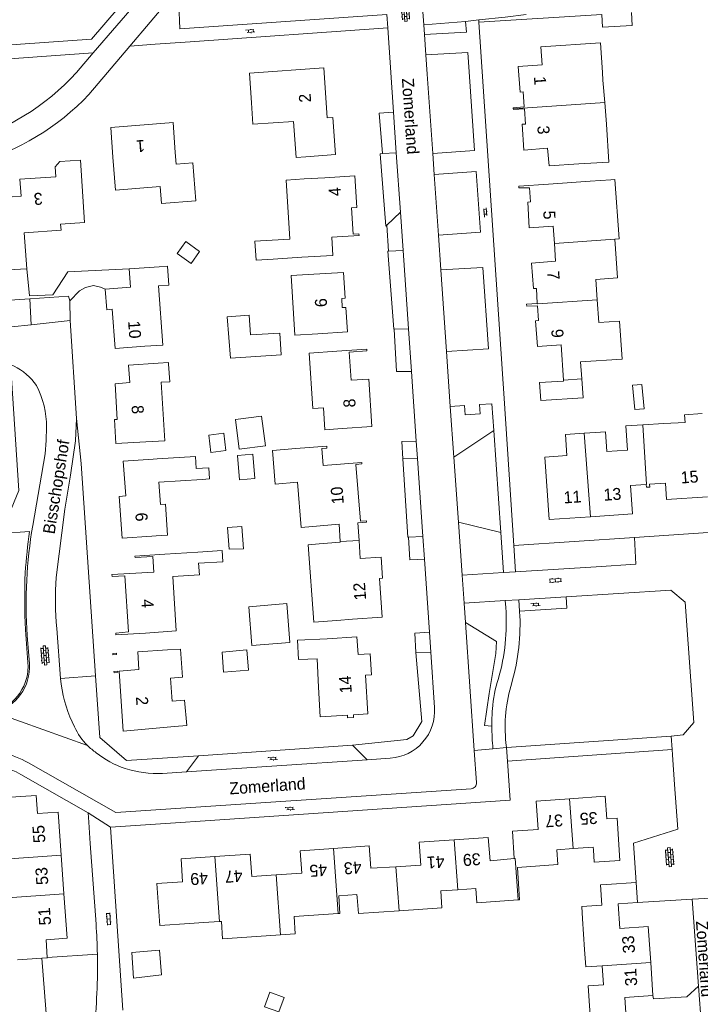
# Model space of a CAD drawing. Extents: x 99476 to 102828, y 406437 to 407931.
# Tile 55 of 162: x 100154 to 100268, y 406634 to 406799. Entities that reach past the tile are written whole.
import ezdxf

# ---------------------------------------------------------------- set-up
doc = ezdxf.new("R2010")
doc.units = 0
doc.header["$MEASUREMENT"] = 0
for name, color, linetype, lineweight in [('BG_bijgebouw', 253, 'Continuous', 0), ('BG_dakoverstek', 253, 'Continuous', 13), ('BG_dakoverstek bijgebouw', 253, 'Continuous', 0), ('BG_heg haag', 253, 'Continuous', 0), ('BG_hek', 253, 'Continuous', 0), ('BG_hoofdgebouw', 253, 'Continuous', 13), ('BG_huisnummer', 253, 'Continuous', 0), ('BG_kant verharding', 253, 'Continuous', 0), ('BG_open verharding', 253, 'Continuous', 0), ('BG_straatnaam', 253, 'Continuous', 0), ('BG_tussenmuur', 253, 'Continuous', 0), ('BG_vlakafsluiter', 253, 'Continuous', 0)]:
    doc.layers.add(name, color=color, linetype=linetype, lineweight=lineweight)
doc.styles.add('Style-WORKING', font='WORKING.shx')

# ---------------------------------------------------------------- blocks, each defined once
blk = doc.blocks.new('S02OV6')
at = {"layer": 'BG_open verharding', "linetype": 'Continuous', "lineweight": 0}
for p, q in [((0, 0.20784), (1.371449, 0.20784)), ((0.085505, 0.20784), (0.085505, 0.268177)), ((0.485, -0.192), (0.486, 0.207)), ((0.885505, 0.20784), (0.885505, 0.31106)), ((1.285, -0.193), (1.285, 0.207)), ((0.268333, -0.19216), (1.549656, -0.19216)), ((0.885505, -0.32925), (0.885505, -0.19216))]:
    blk.add_line(p, q, dxfattribs=at)
blk = doc.blocks.new('S02OV2')
at = {"layer": 'BG_open verharding', "linetype": 'Continuous', "lineweight": 0}
for p, q in [((0.052866, 0.482148), (0.183301, 0.482148)), ((0.183301, -1.01785), (0.183301, 0.982147)), ((0.183301, 0.895191), (0.705039, 0.895191)), ((0.705039, -1.01785), (0.705039, 0.982147)), ((0.705039, 0.43867), (0.835473, 0.43867)), ((0.052866, -0.517416), (0.183301, -0.517416)), ((0.183301, -0.017851), (0.705039, -0.017851)), ((0.183301, -0.930894), (0.705039, -0.930894)), ((0.705039, -0.473938), (0.835473, -0.473938))]:
    blk.add_line(p, q, dxfattribs=at)
blk = doc.blocks.new('S02OV4')
at = {"layer": 'BG_open verharding', "linetype": 'Continuous', "lineweight": 0}
for p, q in [((0, -0.200092), (0, 0.200092)), ((0, 0.2), (3.201, 0.2)), ((0.214, 0.6), (2.9, 0.6)), ((0.4, 0.199), (0.4, 0.6)), ((0.8, 0.6), (0.8, 0.7)), ((0.8, -0.2), (0.8, 0.2)), ((1.2, 0.2), (1.2, 0.6)), ((1.6, 0.6), (1.6, 0.7)), ((1.6, -0.2), (1.6, 0.2)), ((2, 0.199), (2, 0.6)), ((2.4, 0.6), (2.4, 0.7)), ((2.4, -0.2), (2.4, 0.2)), ((2.8, 0.2), (2.8, 0.6)), ((3.2, -0.199908), (3.2, 0.200092)), ((0, -0.2), (3.2, -0.199)), ((0.31, -0.6), (2.9, -0.6)), ((0.4, -0.6), (0.399, -0.2)), ((0.8, -0.7), (0.8, -0.6)), ((1.2, -0.6), (1.2, -0.2)), ((1.6, -0.7), (1.6, -0.6)), ((2, -0.6), (1.999, -0.2)), ((2.4, -0.7), (2.4, -0.6)), ((2.8, -0.6), (2.8, -0.2))]:
    blk.add_line(p, q, dxfattribs=at)

msp = doc.modelspace()

# ---------------------------------------------------------------- linework, layer by layer
at = {"layer": 'BG_bijgebouw', "linetype": 'Continuous', "lineweight": 0}
msp.add_line((100248.126, 406735.876), (100247.916, 406739.011), dxfattribs=at)
at = {"layer": 'BG_bijgebouw', "linetype": 'Continuous', "lineweight": 0, "flags": 128}
for points in [[(100251.253, 406800.028), (100251.411, 406797.912), (100256.335, 406798.188), (100256.217, 406800.346)], [(100188.546, 406749.432), (100192.201, 406749.667), (100192.454, 406746.378), (100197.341, 406746.682), (100197.562, 406743.059), (100189.088, 406742.479), (100188.546, 406749.432)], [(100244.859, 406738.829), (100244.87, 406738.66), (100240.86, 406738.41), (100241.07, 406735.41), (100248.126, 406735.876)], [(100188.59, 406714.134), (100190.981, 406714.292), (100191.243, 406710.59), (100188.89, 406710.507), (100188.59, 406714.134)], [(100187.902, 406689.899), (100187.678, 406693.275), (100191.827, 406693.653), (100192.086, 406690.236), (100187.902, 406689.899)], [(100172.587, 406643.011), (100172.837, 406638.71), (100177.524, 406639.228), (100177.228, 406643.4), (100172.587, 406643.011)]]:
    msp.add_lwpolyline(points, dxfattribs=at)
at = {"layer": 'BG_dakoverstek', "linetype": 'Continuous', "lineweight": 13}
for p, q in [((100251.457, 406789.012), (100251.763, 406785.287)), ((100251.763, 406785.287), (100252.063, 406781.645)), ((100252.788, 406772.332), (100249.335, 406772.1)), ((100178.728, 406741.51), (100178.908, 406738.541)), ((100261.664, 406731.579), (100265.206, 406731.741)), ((100237.288, 406651.806), (100230.342, 406651.314)), ((100207.427, 406649.547), (100207.12, 406649.526)), ((100247.903, 406650.71), (100248.043, 406648.633)), ((100187.26, 406648.173), (100184.584, 406647.991)), ((100187.578, 406648.195), (100187.26, 406648.173)), ((100197.487, 406645.939), (100193.447, 406645.664))]:
    msp.add_line(p, q, dxfattribs=at)
at = {"layer": 'BG_dakoverstek', "linetype": 'Continuous', "lineweight": 13, "flags": 128}
for points in [[(100201.408, 406772.487), (100198.407, 406772.309), (100199.007, 406762.423)], [(100252.788, 406772.332), (100253.451, 406772.377), (100254.178, 406762.484), (100253.455, 406762.431)], [(100196.069, 406762.244), (100193.18, 406762.068), (100193.373, 406758.903), (100196.262, 406759.079)], [(100183.205, 406726.056), (100183.316, 406724), (100185.486, 406724.144), (100185.571, 406722.286), (100184.356, 406722.186)], [(100176.661, 406712.741), (100178.55, 406712.873), (100178.185, 406718.075), (100177.367, 406718.018)], [(100203.964, 406711.4), (100202.114, 406711.263), (100203.073, 406698.293), (100206.876, 406698.574)], [(100183.632, 406710.035), (100187.709, 406710.284), (100187.82, 406708.403), (100183.756, 406708.154)], [(100179.71, 406680.82), (100181.751, 406681.001), (100181.374, 406685.262), (100179.333, 406685.081)], [(100246.445, 406660.381), (100243.749, 406660.18), (100243.878, 406657.75), (100237.167, 406657.248), (100237.463, 406651.819), (100237.288, 406651.806)], [(100249.861, 406660.189), (100249.832, 406660.634), (100246.445, 406660.381)], [(100210.324, 406652.176), (100210.267, 406652.724), (100207.224, 406652.459), (100207.427, 406649.547)], [(100207.12, 406649.526), (100199.739, 406649.023), (100199.938, 406646.106), (100197.487, 406645.939)], [(100187.578, 406648.195), (100187.777, 406645.278), (100193.447, 406645.664)], [(100248.388, 406643.509), (100248.584, 406640.587), (100251.354, 406640.774)]]:
    msp.add_lwpolyline(points, dxfattribs=at)
at = {"layer": 'BG_dakoverstek bijgebouw', "linetype": 'Continuous', "lineweight": 0, "flags": 128}
for points in [[(100181.599, 406762.01), (100180.171, 406760.025), (100182.483, 406758.361), (100183.912, 406760.347), (100181.599, 406762.01)], [(100257.944, 406738.108), (100256.391, 406737.948), (100256.81, 406733.875), (100258.364, 406734.035), (100257.944, 406738.108)], [(100189.917, 406732.197), (100194.299, 406732.758), (100194.935, 406727.792), (100190.553, 406727.231), (100189.917, 406732.197)], [(100187.996, 406729.917), (100185.482, 406729.626), (100185.819, 406726.716), (100188.334, 406727.008), (100187.996, 406729.917)], [(100190.624, 406722.125), (100190.291, 406726.22), (100192.834, 406726.427), (100193.167, 406722.332), (100190.624, 406722.125)], [(100192.145, 406700.889), (100198.515, 406701.395), (100199.039, 406694.905), (100192.669, 406694.399), (100192.145, 406700.889)], [(100198.063, 406635.469), (100195.657, 406636.332), (100194.788, 406633.909), (100197.193, 406633.046), (100198.063, 406635.469)]]:
    msp.add_lwpolyline(points, dxfattribs=at)
at = {"layer": 'BG_heg haag', "linetype": 'Continuous', "lineweight": 0}
for p, q in [((100172.257, 406794.742), (100165.391, 406786.631)), ((100172.257, 406794.742), (100176.462, 406795.04)), ((100161.83, 406756.942), (100172.13, 406757.43)), ((100234.902, 406735.722), (100236.546, 406711.102)), ((100236.546, 406711.102), (100236.839, 406706.72)), ((100236.839, 406706.72), (100250.324, 406707.571)), ((100219.674, 406679.274), (100221.105, 406681.682)), ((100218.646, 406678.647), (100219.674, 406679.274)), ((100183.712, 406675.94), (100209.542, 406677.695)), ((100209.542, 406677.695), (100218.646, 406678.647)), ((100165.353, 406664.787), (100165.607, 406661.227)), ((100184.037, 406664.987), (100180.726, 406664.763)), ((100168.97, 406663.97), (100171.076, 406633.328))]:
    msp.add_line(p, q, dxfattribs=at)
at = {"layer": 'BG_heg haag', "linetype": 'Continuous', "lineweight": 0, "flags": 128}
for points in [[(100170.281, 406801.08), (100165.83, 406795.92), (100153.91, 406795.047)], [(100161.83, 406756.942), (100159.357, 406753.12), (100155.453, 406752.921), (100154.96, 406757.47)], [(100263.463, 406671.104), (100264, 406663.66), (100256.59, 406661.3), (100257.04, 406654.72)]]:
    msp.add_lwpolyline(points, dxfattribs=at)
at = {"layer": 'BG_heg haag', "linetype": 'Continuous', "lineweight": 0, "extrusion": (0, 0, -1)}
msp.add_arc((-100147.79947, 406661.944271), 12.493428, 86.183995, 119.713477, dxfattribs=at)
at = {"layer": 'BG_hek', "linetype": 'Continuous', "lineweight": 0}
msp.add_line((100182.353, 406795.457), (100215.414, 406797.8), dxfattribs=at)
at = {"layer": 'BG_hoofdgebouw', "linetype": 'Continuous', "lineweight": 13}
for p, q in [((100251.457, 406789.012), (100251.38, 406790.3)), ((100204.909, 406772.695), (100201.408, 406772.487)), ((100242.34, 406771.63), (100249.335, 406772.1)), ((100199.007, 406762.423), (100196.069, 406762.244)), ((100196.262, 406759.079), (100201.038, 406759.375)), ((100151.86, 406757.28), (100154.96, 406757.47)), ((100177.12, 406757.79), (100172.13, 406757.43)), ((100261.664, 406731.579), (100258.116, 406731.34)), ((100248.287, 406729.925), (100250.189, 406730.053)), ((100176.835, 406725.649), (100176.13, 406725.6)), ((100176.835, 406725.649), (100183.205, 406726.056)), ((100184.356, 406722.186), (100177.109, 406721.721)), ((100177.367, 406718.018), (100177.109, 406721.721)), ((100207.467, 406711.787), (100207.287, 406714.681)), ((100175.93, 406712.69), (100176.661, 406712.741)), ((100207.475, 406711.66), (100203.964, 406711.4)), ((100207.475, 406711.66), (100207.467, 406711.787)), ((100183.632, 406710.035), (100178.08, 406709.67)), ((100206.876, 406698.574), (100209.52, 406698.77)), ((100179.333, 406685.081), (100179.27, 406685.8)), ((100250.002, 406658.133), (100249.861, 406660.189)), ((100160.757, 406659.304), (100161.207, 406652.797)), ((100252.05, 406654.39), (100257.04, 406654.72)), ((100257.04, 406654.72), (100257.26, 406651.36)), ((100182.22, 406647.83), (100184.584, 406647.991)), ((100248.388, 406643.509), (100248.043, 406648.633)), ((100157.522, 406642.049), (100153.43, 406641.77)), ((100259.457, 406641.32), (100259.84, 406635.78))]:
    msp.add_line(p, q, dxfattribs=at)
at = {"layer": 'BG_hoofdgebouw', "linetype": 'Continuous', "lineweight": 13, "flags": 128}
for points in [[(100236.446, 406784.251), (100236.43, 406784.42), (100238.29, 406784.55), (100238.12, 406787.07), (100237.57, 406787.03), (100237.27, 406791.33), (100241.26, 406791.62), (100241.05, 406794.6), (100251.04, 406795.28), (100251.38, 406790.3)], [(100201.69, 406776.22), (100206.68, 406776.61), (100206.2, 406782.79), (100205.29, 406782.72), (100204.71, 406791.09), (100192.25, 406790.21), (100192.6, 406785.22)], [(100192.6, 406785.22), (100192.857, 406781.639), (100199.638, 406782.125), (100200.07, 406776.104), (100201.69, 406776.22)], [(100247.43, 406775.01), (100242.44, 406774.7), (100242.19, 406777.65), (100238.2, 406777.34), (100237.94, 406781.66), (100238.48, 406781.69), (100238.32, 406784.21), (100236.46, 406784.1), (100236.446, 406784.251)], [(100179.85, 406776.94), (100179.47, 406781.92), (100169.03, 406781.13), (100169.4, 406776.15)], [(100247.43, 406775.01), (100252.444, 406775.311), (100252.063, 406781.645)], [(100169.4, 406776.15), (100169.84, 406770.613), (100177.289, 406771.205), (100177.514, 406768.376), (100183.27, 406768.834), (100182.765, 406775.187), (100180.007, 406774.968), (100179.85, 406776.94)], [(100154.96, 406757.47), (100154.56, 406763.48), (100160.72, 406763.91), (100160.65, 406764.91), (100164.67, 406765.19), (100163.949, 406775.655), (100160.503, 406775.406), (100159.741, 406774.541), (100159.856, 406772.875), (100153.84, 406772.46), (100154.03, 406769.59), (100151.04, 406769.38), (100151.86, 406757.28)], [(100204.909, 406772.695), (100209.913, 406772.996), (100210.229, 406767.732), (100209.368, 406767.68), (100209.634, 406763.259), (100210.599, 406763.317), (100210.616, 406763.036), (100206.053, 406762.762), (100206.237, 406759.687), (100201.038, 406759.375)], [(100242.34, 406771.63), (100237.35, 406771.29), (100237.35, 406771.01), (100239.15, 406771.02), (100239.35, 406768.66), (100238.87, 406768.62), (100239.11, 406764.3), (100243.13, 406764.57), (100243.322, 406761.687)], [(100243.322, 406761.687), (100243.52, 406758.72), (100239.51, 406758.42), (100239.83, 406754.14), (100240.31, 406754.17), (100240.47, 406751.66)], [(100250.513, 406752.277), (100250.283, 406755.687), (100253.893, 406755.93), (100253.455, 406762.431)], [(100172.13, 406757.43), (100172.33, 406754.35), (100168.13, 406754.04)], [(100177.12, 406757.79), (100178.547, 406757.892), (100178.775, 406754.698), (100177.039, 406754.574), (100177.744, 406744.694), (100174.75, 406744.48)], [(100203.72, 406746.58), (100208.71, 406746.88), (100208.41, 406751), (100207.77, 406750.97), (100207.71, 406752.49), (100208.29, 406752.52), (100208.03, 406756.84), (100203.04, 406756.53)], [(100203.04, 406756.53), (100199.268, 406756.303), (100199.868, 406746.348), (100203.72, 406746.58)], [(100168.13, 406754.04), (100168.39, 406750.6), (100169.29, 406750.68), (100169.76, 406744.12), (100174.75, 406744.48)], [(100240.47, 406751.66), (100238.68, 406751.53), (100238.69, 406751.19), (100240.5, 406751.25), (100240.68, 406748.79), (100240.19, 406748.75), (100240.48, 406744.44), (100244.47, 406744.71), (100244.859, 406738.829)], [(100247.916, 406739.011), (100247.725, 406741.862), (100254.67, 406742.329), (100254.243, 406748.681), (100250.771, 406748.447), (100250.513, 406752.277)], [(100206.92, 406743.65), (100202.255, 406743.333), (100202.884, 406734.052), (100204.642, 406734.171), (100204.891, 406730.493), (100207.79, 406730.69)], [(100207.79, 406730.69), (100212.78, 406731.03), (100212.24, 406739), (100209.27, 406738.81), (100208.94, 406743.52), (100211.92, 406743.73), (100211.91, 406743.99), (100206.92, 406743.65)], [(100178.728, 406741.51), (100178.714, 406741.743), (100177, 406741.64)], [(100177, 406741.64), (100172.01, 406741.33), (100172.23, 406738.39), (100169.78, 406738.18), (100170.14, 406732.21), (100169.65, 406732.22), (100169.9, 406728.18), (100174.89, 406728.48)], [(100174.89, 406728.48), (100178.084, 406728.672), (100177.494, 406738.455), (100178.908, 406738.541)], [(100268.08, 406733.229), (100265.119, 406733.03), (100265.206, 406731.741)], [(100258.116, 406731.34), (100255.29, 406731.149), (100255.563, 406727.093), (100252.11, 406726.86), (100251.887, 406730.164), (100250.189, 406730.053)], [(100249.354, 406715.956), (100242.427, 406715.489), (100241.723, 406725.931), (100245.43, 406726.181), (100245.191, 406729.716), (100248.287, 406729.925)], [(100200.046, 406727.345), (100196.128, 406727.022), (100196.581, 406721.417), (100200.301, 406721.718), (100200.912, 406714.165), (100207.287, 406714.681)], [(100200.046, 406727.345), (100205.196, 406727.761), (100205.222, 406727.433), (100204.366, 406727.364), (100204.596, 406724.517), (100211.07, 406725.041), (100211.091, 406724.782), (100210.066, 406724.699), (100210.835, 406715.178), (100211.866, 406715.261), (100211.883, 406715.057), (100210.428, 406714.939), (100210.611, 406711.994)], [(100176.13, 406725.6), (100171.14, 406725.25), (100171.56, 406719.46), (100170.45, 406719.36), (100170.94, 406712.34), (100175.93, 406712.69)], [(100258.714, 406721.344), (100256.066, 406721.165), (100256.385, 406716.431), (100249.354, 406715.956)], [(100268.976, 406719.299), (100262.107, 406718.836), (100261.923, 406721.556), (100259.269, 406721.377), (100259.301, 406720.904), (100258.746, 406720.867), (100258.714, 406721.344)], [(100210.611, 406711.994), (100210.8, 406708.96), (100214.3, 406709.2), (100214.54, 406705.65), (100214.03, 406705.62), (100214.51, 406699.13), (100209.52, 406698.77)], [(100178.08, 406709.67), (100173.09, 406709.36), (100173.1, 406709.1), (100176.1, 406709.28), (100176.26, 406706.69), (100169.23, 406706.29), (100169.25, 406705.93), (100171.4, 406706.06), (100172.02, 406696.65), (100169.87, 406696.47), (100169.89, 406696.17), (100174.88, 406696.48)], [(100174.88, 406696.48), (100180.013, 406696.818), (100179.412, 406705.94), (100183.883, 406706.234), (100183.756, 406708.154)], [(100205.271, 406695.516), (100210.255, 406695.834), (100210.444, 406692.872), (100212.458, 406693), (100212.684, 406689.466), (100211.695, 406689.403), (100212.106, 406682.958), (100209.685, 406682.804), (100209.714, 406682.36), (100208.699, 406682.295), (100208.672, 406682.728), (100204.124, 406682.438), (100203.806, 406687.42)], [(100205.271, 406695.516), (100200.324, 406695.295), (100200.473, 406692.017), (100203.594, 406692.159), (100203.806, 406687.42)], [(100169.36, 406693.04), (100169.38, 406692.83), (100170.02, 406692.87), (100170, 406693.08), (100169.36, 406693.04)], [(100178.54, 406693.64), (100173.55, 406693.32), (100173.75, 406690.35), (100170.47, 406690.1), (100171.12, 406680.06), (100179.71, 406680.82)], [(100178.54, 406693.64), (100180.737, 406693.782), (100181.042, 406689.072), (100179.066, 406688.944), (100179.27, 406685.8)], [(100169.58, 406690.03), (100169.6, 406689.83), (100170.24, 406689.9), (100170.22, 406690.1), (100169.58, 406690.03)], [(100150.17, 406663.5), (100150.03, 406665.5), (100149.03, 406665.43), (100148.79, 406668.75), (100156.54, 406669.3), (100156.76, 406666.25), (100160.26, 406666.49), (100160.757, 406659.304)], [(100245.861, 406668.731), (100240.27, 406668.34), (100240.6, 406663.6), (100236.3, 406663.28), (100236.62, 406658.71)], [(100250.002, 406658.133), (100254.3, 406658.4), (100253.86, 406665.5), (100252.11, 406665.35), (100251.85, 406669.15), (100245.861, 406668.731)], [(100226.565, 406661.851), (100220.71, 406661.44), (100220.98, 406657.63), (100216.801, 406657.361)], [(100236.62, 406658.71), (100232.56, 406658.35), (100232.26, 406662.25), (100226.565, 406661.851)], [(100196.763, 406655.99), (100192.65, 406655.72), (100192.39, 406659.44), (100186.477, 406659.037)], [(100206.334, 406660.431), (100200.77, 406660.03), (100201.03, 406656.27), (100196.763, 406655.99)], [(100216.801, 406657.361), (100212.58, 406657.09), (100212.29, 406660.86), (100206.334, 406660.431)], [(100186.477, 406659.037), (100180.81, 406658.65), (100181.056, 406654.848), (100176.737, 406654.543), (100177.23, 406647.51), (100182.22, 406647.83)], [(100252.05, 406654.39), (100251.055, 406654.323), (100251.283, 406650.938), (100247.903, 406650.71)], [(100161.207, 406652.797), (100161.72, 406645.38), (100158.23, 406645.13), (100158.416, 406642.167)], [(100227.168, 406653.487), (100224.312, 406653.292), (100224.506, 406650.451), (100217.334, 406649.962)], [(100230.342, 406651.314), (100230.18, 406653.692), (100227.168, 406653.487)], [(100217.334, 406649.962), (100210.507, 406649.496), (100210.324, 406652.176)], [(100257.26, 406651.36), (100253.99, 406651.15), (100254.26, 406647.03), (100259.04, 406647.35), (100259.457, 406641.32)], [(100158.416, 406642.167), (100158.42, 406642.11), (100157.522, 406642.049)], [(100250.4, 406630.82), (100249.416, 406630.753), (100248.968, 406637.404), (100251.569, 406637.579), (100251.354, 406640.774)], [(100259.84, 406635.78), (100255.1, 406635.46), (100255.39, 406631.16)]]:
    msp.add_lwpolyline(points, dxfattribs=at)
at = {"layer": 'BG_kant verharding', "linetype": 'Continuous', "lineweight": 0}
for p, q in [((100184.997, 406815.525), (100166.11, 406793.61)), ((100181.149, 406805.25), (100172.257, 406794.742)), ((100215.259, 406800.049), (100215.414, 406797.8)), ((100221.297, 406800.492), (100221.452, 406798.272)), ((100216.389, 406783.663), (100215.414, 406797.8)), ((100228.47, 406798.85), (100221.452, 406798.272)), ((100221.564, 406796.671), (100221.452, 406798.272)), ((100228.593, 406797.083), (100228.47, 406798.85)), ((100230.695, 406798.731), (100230.67, 406799.11)), ((100234.902, 406735.722), (100230.695, 406798.731)), ((100228.593, 406797.083), (100221.564, 406796.671)), ((100221.801, 406793.266), (100221.564, 406796.671)), ((100153.91, 406795.047), (100114.843, 406792.188)), ((100176.462, 406795.04), (100182.353, 406795.457)), ((100166.11, 406793.61), (100163.32, 406790.29)), ((100228.83, 406793.69), (100221.801, 406793.266)), ((100222.027, 406790.018), (100221.801, 406793.266)), ((100228.83, 406793.69), (100229.057, 406790.424)), ((100222.953, 406776.732), (100222.027, 406790.018)), ((100229.976, 406777.237), (100229.057, 406790.424)), ((100216.859, 406776.851), (100216.389, 406783.663)), ((100217.544, 406766.912), (100216.859, 406776.851)), ((100222.953, 406776.732), (100229.976, 406777.237)), ((100223.198, 406773.229), (100222.953, 406776.732)), ((100230.22, 406773.736), (100223.198, 406773.229)), ((100223.904, 406763.102), (100223.198, 406773.229)), ((100230.929, 406763.561), (100230.22, 406773.736)), ((100217.986, 406760.503), (100217.544, 406766.912)), ((100223.904, 406763.102), (100230.929, 406763.561)), ((100224.311, 406757.253), (100223.904, 406763.102)), ((100218.888, 406747.422), (100217.986, 406760.503)), ((100224.311, 406757.253), (100231.339, 406757.68)), ((100225.261, 406743.627), (100224.311, 406757.253)), ((100152.154, 406752.184), (100155.482, 406752.425)), ((100162.23, 406748.81), (100162.171, 406752.064)), ((100155.731, 406748.097), (100162.23, 406748.81)), ((100163.32, 406732.389), (100162.23, 406748.81)), ((100152.41, 406747.733), (100155.731, 406748.097)), ((100219.38, 406740.282), (100218.888, 406747.422)), ((100225.261, 406743.627), (100225.903, 406734.415)), ((100220.185, 406728.609), (100219.38, 406740.282)), ((100225.903, 406734.415), (100228.29, 406734.571)), ((100225.903, 406734.415), (100226.494, 406725.936)), ((100233.184, 406730.38), (100234.339, 406713.295)), ((100220.386, 406725.691), (100220.185, 406728.609)), ((100221.285, 406712.663), (100220.386, 406725.691)), ((100226.494, 406725.936), (100227.253, 406715.044)), ((100227.253, 406715.044), (100227.872, 406706.154)), ((100221.55, 406708.822), (100221.285, 406712.663)), ((100234.339, 406713.295), (100234.792, 406706.59)), ((100256.73, 406712.45), (100269.09, 406713.308)), ((100222.393, 406696.601), (100221.55, 406708.822)), ((100234.792, 406706.59), (100227.872, 406706.154)), ((100227.872, 406706.154), (100228.199, 406701.465)), ((100245.313, 406702.55), (100237.382, 406702.047)), ((100228.199, 406701.465), (100235.101, 406701.902)), ((100228.199, 406701.465), (100228.424, 406698.239)), ((100235.101, 406701.902), (100235.19, 406700.726)), ((100237.382, 406702.047), (100237.504, 406700.151)), ((100237.504, 406700.151), (100237.51, 406700.06)), ((100160.02, 406697.25), (100160.647, 406688.862)), ((100228.424, 406698.239), (100229.916, 406676.832)), ((100155.069, 406696.069), (100155.41, 406691.321)), ((100222.622, 406693.282), (100222.393, 406696.601)), ((100223.261, 406684.015), (100222.622, 406693.282)), ((100160.647, 406688.862), (100160.72, 406687.888)), ((100235.29, 406677.3), (100262.88, 406679.2)), ((100209.542, 406677.695), (100211.985, 406675.263)), ((100235.22, 406678.083), (100235.29, 406677.3)), ((100181.708, 406673.229), (100183.712, 406675.94)), ((100229.916, 406676.832), (100233.04, 406677.1)), ((100230.291, 406671.449), (100229.916, 406676.832)), ((100235.47, 406675.03), (100263.042, 406676.95)), ((100263.042, 406676.95), (100263.106, 406676.068)), ((100263.463, 406671.104), (100263.106, 406676.068)), ((100181.708, 406673.229), (100211.985, 406675.263)), ((100211.985, 406675.263), (100215.856, 406675.523)), ((100153.992, 406672.795), (100165.24, 406666.37)), ((100177.71, 406672.96), (100181.708, 406673.229)), ((100165.24, 406666.37), (100165.353, 406664.787)), ((100180.726, 406664.763), (100168.97, 406663.97)), ((100165.607, 406661.227), (100166.571, 406647.738)), ((100266.41, 406651.92), (100257.26, 406651.36)), ((100267.468, 406637.364), (100266.41, 406651.92)), ((100268.14, 406628.13), (100267.468, 406637.364)), ((100259.93, 406635.24), (100259.84, 406635.78))]:
    msp.add_line(p, q, dxfattribs=at)
at = {"layer": 'BG_kant verharding', "linetype": 'Continuous', "lineweight": 0, "flags": 128}
for points in [[(100180.43, 406801.75), (100180.6, 406797.64), (100215.259, 406800.049)], [(100230.67, 406799.11), (100235.101, 406799.601), (100238.601, 406800.025)], [(100166.11, 406793.61), (100109.15, 406789.54), (100110.72, 406769.73)], [(100225.261, 406743.627), (100232.29, 406744.03), (100231.339, 406757.68)], [(100162.171, 406752.064), (100163.823, 406753.769), (100164.821, 406754.296), (100166.176, 406754.63), (100167.335, 406754.382), (100168.13, 406754.04)], [(100155.482, 406752.425), (100161.969, 406752.894), (100162.171, 406752.064)], [(100230.784, 406734.733), (100230.885, 406733.187), (100228.391, 406733.024), (100228.29, 406734.571)], [(100230.784, 406734.733), (100232.88, 406734.87), (100233.184, 406730.38)], [(100159.91, 406705.759), (100161.335, 406717.19), (100162.301, 406722.92), (100163.16, 406728.668), (100163.32, 406732.385), (100163.32, 406732.389)], [(100155.977, 406714.473), (100158.04, 406726.461), (100158.248, 406728.686), (100158.3, 406730.921)], [(100250.324, 406707.571), (100256.96, 406707.99), (100256.73, 406712.45)], [(100237.504, 406700.151), (100245.433, 406700.654), (100245.313, 406702.55)], [(100262.88, 406679.2), (100264.91, 406679.45), (100266.68, 406681.47), (100265.21, 406701.66), (100262.82, 406703.66), (100245.313, 406702.55)], [(100155.241, 406674.744), (100169.87, 406666.41), (100229.377, 406670.4)], [(100184.037, 406664.987), (100235.95, 406668.49), (100235.47, 406675.03)], [(100267.468, 406637.364), (100265.531, 406635.597), (100259.93, 406635.24)]]:
    msp.add_lwpolyline(points, dxfattribs=at)
at = {"layer": 'BG_kant verharding', "linetype": 'Continuous', "lineweight": 0, "extrusion": (0, 0, -1)}
for centre, radius, start, end in [((-100132.738681, 406818.522877), 41.621057, 222.713403, 254.26762), ((-100134.949419, 406815.551366), 41.989016, 223.532054, 254.344878), ((-100148.663594, 406732.586473), 9.529023, 85.807805, 146.1669), ((-100143.546439, 406730.976582), 14.753666, 152.048408, 180.215853), ((-100202.513538, 406697.91756), 35.061979, 176.496796, 196.155046), ((-100147.688975, 406690.763101), 7.741155, 175.867155, 256.150452), ((-100252.27118, 406682.55437), 19.359322, 3.597179, 18.940074), ((-100275.085195, 406680.96691), 42.228265, 359.895648, 3.804703), ((-100274.253272, 406680.989399), 41.396392, 354.608821, 359.862424), ((-100147.298342, 406660.79974), 16.047685, 86.086207, 119.665862), ((-100068.815952, 406640.730704), 98.005875, 175.899926, 178.847471), ((-100068.395857, 406640.722955), 98.426041, 178.84788, 186.444233)]:
    msp.add_arc(centre, radius, start, end, dxfattribs=at)
at = {"layer": 'BG_kant verharding', "linetype": 'Continuous', "lineweight": 0}
for centre, radius, start, end in [((100231.116116, 406701.541455), 76.243764, 170.234977, 184.115988), ((100205.345037, 406702.09115), 45.582845, 175.384672, 186.096626), ((100200.66077, 406698.290959), 34.614984, 344.151858, 4.033886), ((100185.876805, 406691.831618), 25.464032, 188.909265, 205.799699), ((100260.774443, 406680.707385), 25.688849, 163.130743, 185.863594), ((100215.316275, 406683.468208), 7.963519, 273.88618, 3.937147), ((100172.94651, 406685.51718), 11.074554, 205.502643, 225.200001), ((100172.927123, 406685.487867), 11.040096, 225.164199, 235.039373), ((100176.189674, 406688.207975), 15.179852, 230.826477, 251.770292), ((100177.203251, 406693.222437), 20.268773, 253.483464, 271.432627), ((100229.311288, 406671.379942), 0.982143, 273.836342, 4.031993)]:
    msp.add_arc(centre, radius, start, end, dxfattribs=at)
at = {"layer": 'BG_tussenmuur', "linetype": 'Continuous', "lineweight": 0}
for p, q in [((100236.446, 406784.251), (100251.763, 406785.287)), ((100243.322, 406761.687), (100253.455, 406762.431)), ((100244.859, 406738.829), (100247.916, 406739.011)), ((100248.287, 406729.925), (100249.354, 406715.956)), ((100210.611, 406711.994), (100207.467, 406711.787)), ((100245.861, 406668.731), (100246.445, 406660.381)), ((100226.565, 406661.851), (100227.168, 406653.487)), ((100206.334, 406660.431), (100207.12, 406649.526)), ((100150.512, 406658.545), (100160.757, 406659.304)), ((100186.477, 406659.037), (100187.26, 406648.173)), ((100216.801, 406657.361), (100217.334, 406649.962)), ((100196.763, 406655.99), (100197.487, 406645.939)), ((100150.959, 406652.083), (100161.207, 406652.797)), ((100251.354, 406640.774), (100259.457, 406641.32))]:
    msp.add_line(p, q, dxfattribs=at)
at = {"layer": 'BG_tussenmuur', "linetype": 'Continuous', "lineweight": 0, "flags": 128}
for points in [[(100240.47, 406751.66), (100240.474, 406751.598), (100250.513, 406752.277)], [(100258.116, 406731.34), (100258.765, 406721.347), (100258.714, 406721.344)], [(100236.62, 406658.71), (100236.741, 406658.721), (100237.288, 406651.806)]]:
    msp.add_lwpolyline(points, dxfattribs=at)
at = {"layer": 'BG_vlakafsluiter', "linetype": 'Continuous', "lineweight": 0}
for p, q in [((100230.695, 406798.731), (100251.253, 406800.028)), ((100230.67, 406799.11), (100228.47, 406798.85)), ((100214.527, 406776.734), (100216.859, 406776.851)), ((100215.287, 406764.744), (100217.544, 406766.912)), ((100215.287, 406764.744), (100215.555, 406760.426)), ((100215.555, 406760.426), (100217.986, 406760.503)), ((100155.731, 406748.097), (100155.482, 406752.425)), ((100216.488, 406747.336), (100218.888, 406747.422)), ((100233.184, 406730.38), (100226.494, 406725.936)), ((100217.95, 406725.619), (100220.386, 406725.691)), ((100227.253, 406715.044), (100234.339, 406713.295)), ((100221.285, 406712.663), (100218.872, 406712.526)), ((100256.73, 406712.45), (100236.546, 406711.102)), ((100236.839, 406706.72), (100234.792, 406706.59)), ((100237.382, 406702.047), (100235.101, 406701.902)), ((100155.152, 406691.558), (100154.75, 406697.02)), ((100220.131, 406693.219), (100222.622, 406693.282)), ((100221.105, 406681.682), (100220.131, 406693.219)), ((100166.494, 406689.317), (100160.647, 406688.862)), ((100149.542, 406683.247), (100165.143, 406677.659)), ((100263.042, 406676.95), (100262.88, 406679.2)), ((100235.29, 406677.3), (100233.04, 406677.1)), ((100235.47, 406675.03), (100235.29, 406677.3)), ((100165.24, 406666.37), (100168.97, 406663.97)), ((100266.41, 406651.92), (100269.605, 406652.07)), ((100158.539, 406628.695), (100157.522, 406642.049)), ((100158.416, 406642.167), (100166.802, 406642.702))]:
    msp.add_line(p, q, dxfattribs=at)
at = {"layer": 'BG_vlakafsluiter', "linetype": 'Continuous', "lineweight": 0, "flags": 128}
for points in [[(100214.527, 406776.734), (100213.997, 406783.507), (100216.389, 406783.663)], [(100215.287, 406764.744), (100215.1, 406764.564), (100214.164, 406776.716), (100214.527, 406776.734)], [(100216.488, 406747.336), (100216.426, 406747.334), (100215.419, 406760.422), (100215.555, 406760.426)], [(100216.488, 406747.336), (100216.907, 406740.255), (100219.38, 406740.282)], [(100155.445, 406713.492), (100150.699, 406713.143), (100153.662, 406720.309), (100152.399, 406739.162), (100136.583, 406738.103), (100100.287, 406725.784)], [(100166.494, 406689.317), (100164.069, 406724.834), (100163.32, 406732.389)], [(100217.95, 406725.619), (100217.765, 406728.559), (100220.185, 406728.609)], [(100218.872, 406712.526), (100218.812, 406712.523), (100217.924, 406725.618), (100217.95, 406725.619)], [(100218.872, 406712.526), (100219.099, 406708.755), (100221.55, 406708.822)], [(100228.424, 406698.239), (100233.617, 406695.044), (100233.541, 406693.051), (100232.412, 406686.334), (100231.608, 406681.007), (100232.857, 406680.89)], [(100220.131, 406693.219), (100219.977, 406696.471), (100222.393, 406696.601)], [(100166.494, 406689.317), (100167.198, 406679.005), (100171.682, 406675.128), (100183.712, 406675.94)]]:
    msp.add_lwpolyline(points, dxfattribs=at)
at = {"layer": 'BG_vlakafsluiter', "linetype": 'Continuous', "lineweight": 0, "extrusion": (0, 0, -1)}
for centre, radius, start, end in [((-100247.861444, 406700.224477), 93.363945, 3.902674, 8.169696), ((-100270.062525, 406702.233844), 115.430337, 357.41114, 2.1573)]:
    msp.add_arc(centre, radius, start, end, dxfattribs=at)
at = {"layer": 'BG_vlakafsluiter', "linetype": 'Continuous', "lineweight": 0}
msp.add_arc((100147.353209, 406690.8417), 7.831618, 286.19878, 5.247758, dxfattribs=at)

# ---------------------------------------------------------------- block references
at = {"layer": 'BG_open verharding', "linetype": 'Continuous', "lineweight": 0}
for name, p, rotation in [('S02OV4', (100218.268, 406802.081), 274.012171), ('S02OV6', (100191.624, 406797.192), 4.073364), ('S02OV6', (100231.823, 406766.113), 93.840747), ('S02OV2', (100243.492, 406705.718), 273.612075), ('S02OV6', (100239.383, 406701.19), 3.612075), ('S02OV4', (100158.14, 406691.131), 94.30201100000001), ('S02OV6', (100195.383, 406675.394), 3.840747), ('S02OV6', (100198.245, 406667.026), 3.840747), ('S02OV4', (100262.494, 406660.545), 274.187705), ('S02OV2', (100169.119, 406648.618), 183.955038)]:
    msp.add_blockref(name, p, dxfattribs=dict(at, rotation=rotation))

# ---------------------------------------------------------------- texts
at = {"layer": 'BG_huisnummer', "linetype": 'Continuous', "lineweight": 0, "style": 'Style-WORKING'}
for s, rotation, p in [('1', 274.012171, (100239.894, 406789.62)), ('2', 93.955038, (100202.606, 406785.354)), ('3', 273.440495, (100240.469, 406781.378)), ('1', 184.302011, (100174.705, 406779.052)), ('3', 183.955038, (100157.574, 406770.211)), ('4', 93.440495, (100207.608, 406769.659)), ('5', 273.154392, (100241.455, 406767.153)), ('7', 274.302011, (100242.122, 406757.02)), ('6', 92.235637, (100205.263, 406751.075)), ('10', 274.073364, (100171.939, 406748.679)), ('9', 273.840747, (100242.792, 406747.317)), ('8', 93.897896, (100210.053, 406734.291)), ('8', 273.440495, (100172.517, 406734.57)), ('15', 3.840747, (100264.543, 406721.506)), ('10', 94.644722, (100208.078, 406718.099)), ('11', 3.840747, (100244.934, 406718.163)), ('13', 3.840747, (100251.626, 406718.615)), ('6', 274.012171, (100173.149, 406716.579)), ('12', 94.244862, (100211.825, 406702.038)), ('4', 273.78359, (100174.167, 406702.074)), ('14', 93.669254, (100209.411, 406686.439)), ('2', 273.726426, (100173.253, 406685.796)), ('37', 184.012171, (100244.702, 406666.143)), ('35', 184.012171, (100250.492, 406666.548)), ('55', 93.955038, (100158.105, 406661.41)), ('39', 184.012171, (100230.91, 406659.649)), ('45', 184.130539, (100205.217, 406657.843)), ('43', 184.130539, (100210.977, 406658.258)), ('41', 184.012171, (100224.873, 406659.225)), ('53', 93.955038, (100158.591, 406654.373)), ('49', 183.897896, (100185.264, 406656.448)), ('47', 183.897896, (100191.054, 406656.843)), ('51', 93.955038, (100159.058, 406647.624)), ('33', 93.955038, (100256.839, 406642.923)), ('31', 93.955038, (100257.219, 406637.426))]:
    msp.add_text(s, height=2, rotation=rotation, dxfattribs=at).set_placement(p)
at = {"layer": 'BG_straatnaam', "linetype": 'Continuous', "lineweight": 0, "style": 'Style-WORKING'}
for s, rotation, p in [('Zomerland', 273.955038, (100217.785, 406789.306)), ('Bisschopshof', 80.905195, (100159.626, 406712.938)), ('Zomerland', 3.840747, (100188.961, 406669.45)), ('Zomerland', 274.130539, (100267.03, 406648.219))]:
    msp.add_text(s, height=2, rotation=rotation, dxfattribs=at).set_placement(p)

doc.saveas('drawing.dxf')
